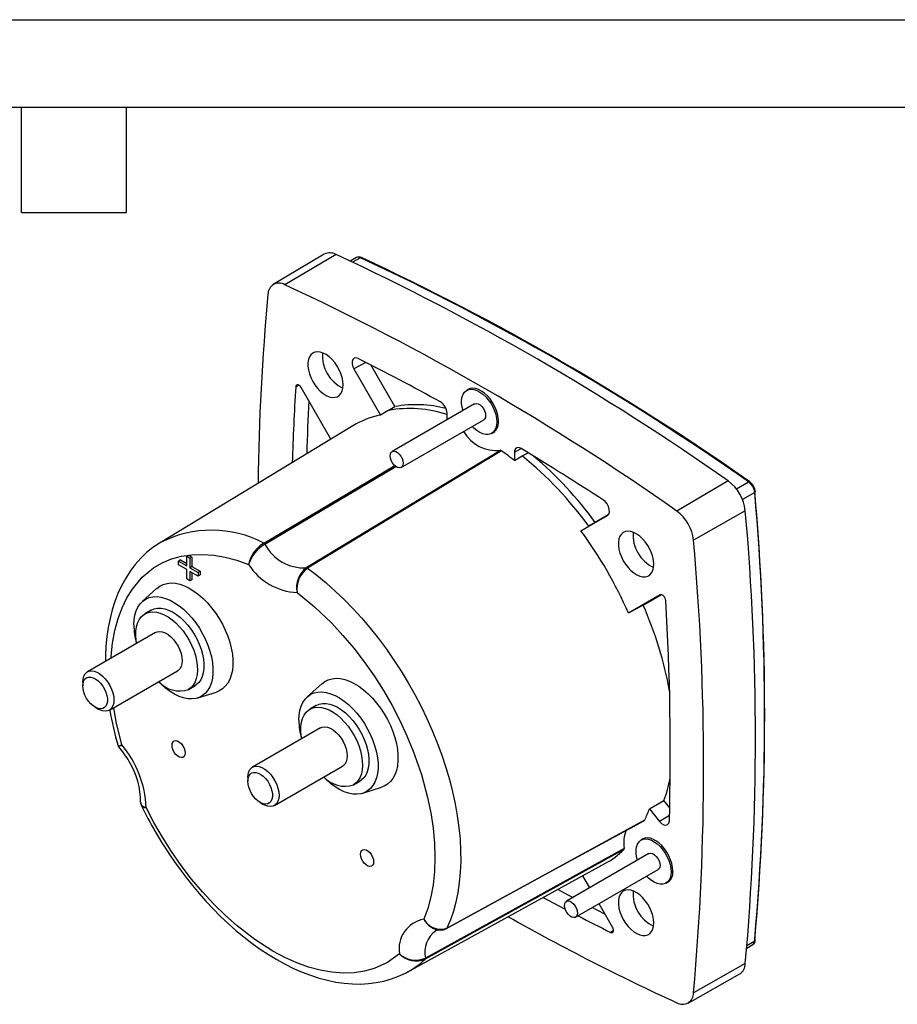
# Model space of a CAD drawing. Header units: millimetres. Extents: x 0 to 419, y 0 to 324.
# Tile 9 of 13: x 204 to 299, y 217 to 324. Entities that reach past the tile are written whole.
import ezdxf

# ---------------------------------------------------------------- set-up
doc = ezdxf.new("R2010")
doc.units = ezdxf.units.MM
doc.header["$LTSCALE"] = 1.5
doc.layers.add('TEXT', color=140, linetype='Continuous', lineweight=25)

msp = doc.modelspace()

# ---------------------------------------------------------------- linework, layer by layer
at = {"color": 7, "linetype": 'Continuous'}
msp.add_line((0.004, 323.854), (419.104, 323.854), dxfattribs=at)
for p, q in [((236.784, 298.341), (231.232, 295.056)), ((238.062, 298.311), (232.481, 295.027)), ((240.268, 297.972), (239.603, 297.598)), ((240.708, 297.958), (239.86, 297.478)), ((241.299, 286.571), (240.005, 285.864)), ((244.462, 281.76), (241.844, 286.294)), ((240.005, 285.864), (242.905, 280.841)), ((233.671, 283.913), (234.004, 284.094)), ((237.509, 278.222), (234.274, 283.825)), ((252.58, 283.704), (252.281, 283.532)), ((243.749, 281.35), (244.462, 281.76)), ((253.131, 282.06), (244.151, 276.875)), ((243.749, 281.35), (242.905, 280.841)), ((250.145, 280.335), (250.145, 281.036)), ((239.901, 279.673), (218.929, 266.96)), ((245.151, 275.143), (254.131, 280.327)), ((254.981, 278.855), (255.345, 279.065)), ((255.94, 276.985), (234.814, 264.219)), ((256.072, 276.952), (234.941, 264.184)), ((257.471, 276.806), (258.191, 277.207)), ((257.471, 276.806), (257.471, 275.895)), ((257.471, 275.895), (258.327, 276.396)), ((258.327, 276.396), (258.951, 276.748)), ((230.199, 266.921), (244.448, 275.362)), ((230.326, 266.809), (244.575, 275.243)), ((280.727, 273.681), (275.135, 270.403)), ((281.626, 272.804), (282.963, 273.564)), ((283.617, 272.431), (282.29, 271.653)), ((264.711, 268.253), (267.611, 269.927)), ((267.657, 269.976), (266.266, 269.172)), ((282.6, 270.437), (276.965, 267.234)), ((266.266, 269.172), (265.564, 268.757)), ((264.711, 268.253), (265.564, 268.757)), ((221.14, 265.08), (220.929, 264.954)), ((220.929, 264.55), (220.929, 264.954)), ((220.929, 264.954), (221.813, 264.444)), ((221.14, 265.08), (221.813, 264.691)), ((221.813, 265.464), (222.024, 265.59)), ((221.813, 265.464), (222.163, 265.262)), ((221.813, 264.444), (221.813, 265.464)), ((222.024, 265.59), (222.377, 265.386)), ((222.377, 265.386), (222.163, 265.262)), ((222.163, 265.262), (222.163, 264.242)), ((222.377, 265.386), (222.377, 264.365)), ((221.813, 264.04), (220.929, 264.55)), ((221.813, 263.019), (221.813, 264.04)), ((222.377, 264.365), (222.163, 264.242)), ((222.163, 264.242), (223.047, 263.732)), ((223.047, 263.328), (222.163, 263.838)), ((222.163, 263.838), (222.163, 262.817)), ((222.377, 264.365), (223.261, 263.855)), ((222.377, 263.714), (222.377, 262.936)), ((223.261, 263.855), (223.047, 263.732)), ((223.047, 263.732), (223.047, 263.328)), ((223.261, 263.855), (223.261, 263.447)), ((222.163, 262.817), (221.813, 263.019)), ((222.377, 262.936), (222.163, 262.817)), ((223.261, 263.447), (223.047, 263.328)), ((218.538, 261.987), (216.956, 260.548)), ((273.342, 261.272), (269.892, 259.279)), ((271.475, 260.171), (273.419, 261.294)), ((217.952, 259.628), (217.245, 259.22)), ((271.475, 260.171), (269.892, 259.279)), ((218.42, 257.185), (210.995, 252.899)), ((213.395, 248.742), (220.819, 253.028)), ((210.498, 251.8), (210.498, 251.392)), ((221.994, 250.993), (222.701, 251.401)), ((223.007, 250.065), (225.045, 250.716)), ((236.499, 251.619), (234.916, 250.18)), ((211.841, 249.065), (212.195, 248.861)), ((235.912, 249.26), (235.205, 248.852)), ((236.38, 246.817), (228.955, 242.531)), ((231.355, 238.374), (238.78, 242.66)), ((228.458, 241.432), (228.458, 241.024)), ((239.955, 240.624), (240.662, 241.033)), ((240.968, 239.697), (243.005, 240.348)), ((272.165, 238.022), (273.749, 238.903)), ((274.368, 238.133), (273.749, 238.903)), ((216.798, 238.689), (216.849, 238.438)), ((229.802, 238.697), (230.155, 238.492)), ((272.165, 238.022), (273.273, 236.645)), ((250.134, 225.026), (271.653, 236.794)), ((274.348, 237.295), (273.273, 236.645)), ((271.563, 234.776), (271.265, 234.604)), ((269.389, 233.573), (247.763, 221.653)), ((269.422, 233.707), (247.798, 221.779)), ((272.115, 233.131), (263.135, 227.947)), ((245.879, 220.275), (267.376, 232.08)), ((264.135, 226.215), (273.115, 231.399)), ((265.685, 229.42), (264.926, 230.734)), ((273.965, 229.927), (274.328, 230.137)), ((268.161, 225.131), (266.685, 227.688)), ((268.26, 224.763), (267.936, 224.565)), ((282.753, 222.859), (283.409, 223.248)), ((282.777, 223.142), (283.617, 223.636)), ((283.409, 223.248), (283.424, 223.257)), ((282.6, 221.169), (276.965, 217.978)), ((245.903, 220.288), (245.879, 220.275)), ((276.366, 216.882), (281.986, 220.046))]:
    msp.add_line(p, q)
at = {"flags": 128}
for points in [[(238.831, 284.135), (238.803, 284.527), (238.721, 284.939), (238.587, 285.359), (238.404, 285.777), (238.179, 286.179), (237.916, 286.554), (237.625, 286.892), (237.313, 287.182), (236.99, 287.417), (236.664, 287.589), (236.345, 287.693), (236.043, 287.728), (235.765, 287.691), (235.52, 287.583), (235.315, 287.408), (235.156, 287.171), (235.047, 286.879), (234.992, 286.54), (234.992, 286.163), (235.047, 285.76), (235.156, 285.342), (235.315, 284.922), (235.52, 284.51), (235.765, 284.12), (236.043, 283.763), (236.345, 283.447), (236.664, 283.184), (236.99, 282.98), (237.313, 282.841), (237.625, 282.771), (237.916, 282.773), (238.179, 282.845), (238.404, 282.987), (238.587, 283.194), (238.721, 283.459), (238.803, 283.776), (238.831, 284.135)], [(240.459, 286.994), (240.228, 287.064), (240.028, 287.031), (239.882, 286.899), (239.807, 286.683), (239.81, 286.407), (239.891, 286.102), (240.005, 285.864)], [(234.274, 283.825), (234.177, 283.961), (234.063, 284.064), (233.945, 284.125), (233.835, 284.135), (233.747, 284.094), (233.69, 284.007), (233.671, 283.913)], [(251.877, 281.336), (251.784, 281.705), (251.729, 282.105), (251.729, 282.479), (251.784, 282.816), (251.892, 283.106), (252.049, 283.341), (252.253, 283.515), (252.496, 283.621), (252.772, 283.658), (253.072, 283.624), (253.389, 283.52), (253.712, 283.349), (254.033, 283.117), (254.343, 282.828), (254.632, 282.493), (254.893, 282.12), (255.117, 281.721), (255.298, 281.307), (255.431, 280.889), (255.513, 280.48), (255.54, 280.091), (255.54, 280.091)], [(255.731, 280.177), (255.703, 280.568), (255.621, 280.98), (255.487, 281.401), (255.304, 281.818), (255.078, 282.22), (254.816, 282.596), (254.525, 282.933), (254.213, 283.223), (253.89, 283.458), (253.564, 283.63), (253.245, 283.735), (252.942, 283.769), (252.665, 283.732), (252.42, 283.624), (252.329, 283.559)], [(253.131, 282.06), (253.168, 282.078), (253.338, 282.106), (253.531, 282.06), (253.732, 281.944), (253.925, 281.767), (254.094, 281.543), (254.226, 281.292), (254.31, 281.032), (254.338, 280.785), (254.31, 280.572), (254.226, 280.409), (254.131, 280.327)], [(255.54, 280.091), (255.513, 279.735), (255.431, 279.42), (255.298, 279.156), (255.117, 278.951), (254.893, 278.81), (254.632, 278.738), (254.343, 278.737), (254.033, 278.806), (253.712, 278.944), (253.389, 279.147), (253.072, 279.408), (252.877, 279.604)], [(243.944, 276.418), (243.973, 276.631), (244.056, 276.794), (244.188, 276.894), (244.357, 276.922), (244.55, 276.876), (244.752, 276.759), (244.945, 276.583), (245.114, 276.359), (245.246, 276.107), (245.329, 275.848), (245.358, 275.601), (245.329, 275.388), (245.246, 275.224), (245.114, 275.125), (244.945, 275.097), (244.752, 275.143), (244.55, 275.259), (244.357, 275.436), (244.188, 275.66), (244.056, 275.911), (243.973, 276.171), (243.944, 276.418)], [(258.194, 277.206), (257.959, 277.301), (257.749, 277.295), (257.587, 277.187), (257.492, 276.991), (257.471, 276.806)], [(267.611, 269.927), (267.748, 270.072), (267.814, 270.298), (267.8, 270.579), (267.708, 270.885), (267.55, 271.18), (267.341, 271.432), (267.157, 271.581)], [(272.631, 264.623), (272.603, 265.014), (272.521, 265.426), (272.386, 265.847), (272.204, 266.265), (271.978, 266.667), (271.716, 267.042), (271.425, 267.38), (271.113, 267.67), (270.789, 267.905), (270.464, 268.077), (270.145, 268.181), (269.842, 268.216), (269.565, 268.178), (269.32, 268.071), (269.115, 267.896), (268.956, 267.659), (268.847, 267.367), (268.792, 267.028), (268.792, 266.651), (268.847, 266.248), (268.956, 265.83), (269.115, 265.41), (269.32, 264.998), (269.565, 264.608), (269.842, 264.25), (270.145, 263.935), (270.464, 263.672), (270.789, 263.468), (271.113, 263.329), (271.425, 263.259), (271.716, 263.261), (271.978, 263.333), (272.204, 263.475), (272.386, 263.681), (272.521, 263.947), (272.603, 264.264), (272.631, 264.623)], [(218.943, 266.964), (218.83, 266.899), (218.124, 266.419), (217.45, 265.875), (216.811, 265.265), (216.209, 264.589), (215.648, 263.847), (215.13, 263.038), (214.707, 262.26), (214.328, 261.438), (213.994, 260.574), (213.705, 259.669), (213.462, 258.728), (213.266, 257.752), (213.117, 256.745), (213.015, 255.709), (212.96, 254.647), (212.955, 254.03)], [(213.578, 254.39), (213.584, 254.598), (213.735, 256.045), (213.985, 257.413), (214.334, 258.701), (214.768, 259.87), (215.289, 260.944), (215.899, 261.922), (216.967, 263.193), (218.209, 264.215), (219.152, 264.765), (220.161, 265.189), (221.236, 265.485), (222.368, 265.653), (223.548, 265.69), (224.774, 265.596), (226.005, 265.38), (227.261, 265.042), (228.541, 264.583)], [(234.941, 264.184), (235.963, 263.413), (236.975, 262.584), (237.975, 261.7), (238.958, 260.763), (239.923, 259.775), (240.866, 258.741), (241.784, 257.662), (242.675, 256.542), (243.537, 255.384), (244.366, 254.192), (245.161, 252.969), (245.919, 251.718), (246.637, 250.445), (247.314, 249.151), (247.947, 247.841), (248.535, 246.52), (249.077, 245.19), (249.569, 243.855), (250.012, 242.52), (250.403, 241.189), (250.742, 239.865), (251.027, 238.553), (251.258, 237.255), (251.433, 235.977), (251.554, 234.722), (251.618, 233.492), (251.627, 232.293), (251.579, 231.128), (251.475, 230), (251.316, 228.912), (251.101, 227.867), (250.832, 226.87), (250.509, 225.922), (250.134, 225.026)], [(218.538, 261.987), (218.541, 261.99), (218.876, 262.241), (219.252, 262.423), (219.664, 262.535), (220.106, 262.575), (220.574, 262.542), (221.062, 262.436), (221.563, 262.26), (222.073, 262.015), (222.583, 261.704), (223.089, 261.33), (223.585, 260.9), (224.063, 260.416), (224.519, 259.887), (224.947, 259.317), (225.341, 258.714), (225.698, 258.086), (226.011, 257.439), (226.279, 256.782), (226.497, 256.123), (226.663, 255.469), (226.775, 254.828), (226.831, 254.21), (226.831, 253.62), (226.775, 253.066), (226.663, 252.554), (226.497, 252.092), (226.279, 251.684), (226.011, 251.336), (225.698, 251.052), (225.341, 250.835), (225.045, 250.716)], [(233.82, 261.535), (235.732, 259.972), (237.587, 258.2), (238.814, 256.877), (239.993, 255.478), (241.125, 254.004), (242.2, 252.466), (243.209, 250.877), (244.152, 249.238), (245, 247.606), (245.77, 245.952), (246.462, 244.278), (247.344, 241.757), (248.027, 239.251), (248.377, 237.559), (248.626, 235.902), (248.777, 234.282), (248.827, 232.71), (248.776, 231.201), (248.623, 229.756), (248.378, 228.419), (248.041, 227.164), (247.61, 225.993)], [(216.049, 258.016), (216.077, 258.568), (216.161, 259.08), (216.299, 259.545), (216.491, 259.959), (216.733, 260.314), (217.023, 260.607), (217.356, 260.834), (217.728, 260.991), (218.134, 261.078), (218.57, 261.092), (219.029, 261.033), (219.505, 260.903), (219.993, 260.702), (220.485, 260.434), (220.976, 260.102), (221.458, 259.711), (221.927, 259.265), (222.375, 258.77), (222.797, 258.232), (223.187, 257.66), (223.54, 257.06), (223.851, 256.44), (224.118, 255.807), (224.335, 255.172), (224.501, 254.54), (224.612, 253.922), (224.668, 253.325), (224.668, 252.756), (224.612, 252.223), (224.501, 251.734), (224.335, 251.294), (224.118, 250.909), (223.851, 250.584), (223.54, 250.324), (223.187, 250.131), (222.797, 250.009), (222.375, 249.959), (221.927, 249.981), (221.458, 250.076), (220.976, 250.242), (220.485, 250.476), (219.993, 250.777), (219.505, 251.139), (219.029, 251.559), (218.752, 251.835)], [(273.945, 260.663), (273.917, 260.813), (273.852, 260.965), (273.758, 261.103), (273.646, 261.211), (273.527, 261.278), (273.416, 261.294), (273.342, 261.272)], [(216.37, 256.002), (216.313, 256.335), (216.265, 256.857), (216.271, 257.35), (216.333, 257.806), (216.449, 258.218), (216.617, 258.578), (216.834, 258.882), (217.097, 259.124), (217.401, 259.3), (217.742, 259.406), (218.114, 259.443), (218.51, 259.408), (218.925, 259.302), (219.351, 259.128), (219.781, 258.887), (220.209, 258.585), (220.627, 258.225), (221.028, 257.814), (221.406, 257.359), (221.755, 256.867), (222.069, 256.346), (222.343, 255.804), (222.572, 255.251), (222.753, 254.696), (222.882, 254.147), (222.957, 253.614), (222.978, 253.106), (222.943, 252.63), (222.854, 252.195), (222.712, 251.808), (222.519, 251.475), (222.279, 251.202), (221.994, 250.993), (221.994, 250.993)], [(217.952, 259.628), (218.275, 259.77), (218.632, 259.842), (219.016, 259.842), (219.423, 259.772), (219.844, 259.632), (220.273, 259.424), (220.703, 259.152), (221.126, 258.82), (221.537, 258.434), (221.928, 258), (222.292, 257.525), (222.624, 257.017), (222.919, 256.485), (223.17, 255.937), (223.376, 255.381), (223.531, 254.828), (223.633, 254.286), (223.681, 253.764), (223.675, 253.272), (223.613, 252.815), (223.497, 252.404), (223.329, 252.043), (223.112, 251.739), (222.849, 251.497), (222.701, 251.401)], [(218.42, 257.185), (218.597, 257.261), (218.863, 257.297), (219.155, 257.26), (219.463, 257.148), (219.776, 256.968), (220.084, 256.723), (220.376, 256.424), (220.642, 256.08), (220.874, 255.703), (221.062, 255.305), (221.202, 254.901), (221.288, 254.504), (221.316, 254.127), (221.288, 253.783), (221.202, 253.485), (221.062, 253.242), (220.874, 253.062), (220.819, 253.028)], [(210.498, 251.8), (210.527, 252.144), (210.612, 252.442), (210.752, 252.685), (210.941, 252.865), (211.172, 252.975), (211.438, 253.011), (211.73, 252.973), (212.038, 252.862), (212.351, 252.681), (212.659, 252.437), (212.951, 252.138), (213.218, 251.794), (213.449, 251.417), (213.638, 251.019), (213.777, 250.615), (213.863, 250.218), (213.892, 249.841), (213.863, 249.497), (213.777, 249.199), (213.638, 248.956), (213.449, 248.776), (213.218, 248.666), (212.951, 248.629), (212.659, 248.667), (212.351, 248.779), (212.195, 248.861)], [(210.498, 251.392), (210.525, 251.688), (210.607, 251.941), (210.739, 252.139), (210.916, 252.275), (211.131, 252.343), (211.375, 252.341), (211.638, 252.267), (211.909, 252.126), (212.178, 251.924), (212.433, 251.668), (212.664, 251.368), (212.861, 251.038), (213.016, 250.691), (213.123, 250.341), (213.178, 250.002), (213.178, 249.688), (213.123, 249.412), (213.016, 249.185), (212.861, 249.017), (212.664, 248.915), (212.433, 248.882), (212.178, 248.92), (211.909, 249.028), (211.638, 249.2), (211.375, 249.431), (211.131, 249.71), (210.916, 250.026), (210.739, 250.367), (210.607, 250.717), (210.525, 251.064), (210.498, 251.392)], [(236.499, 251.619), (236.501, 251.621), (236.837, 251.872), (237.213, 252.055), (237.624, 252.167), (238.067, 252.206), (238.535, 252.173), (239.022, 252.068), (239.524, 251.892), (240.033, 251.646), (240.544, 251.335), (241.05, 250.962), (241.545, 250.531), (242.024, 250.048), (242.48, 249.519), (242.907, 248.949), (243.302, 248.346), (243.658, 247.718), (243.972, 247.071), (244.239, 246.414), (244.458, 245.754), (244.623, 245.1), (244.735, 244.46), (244.791, 243.841), (244.791, 243.251), (244.735, 242.697), (244.623, 242.186), (244.458, 241.724), (244.239, 241.316), (243.972, 240.968), (243.658, 240.683), (243.302, 240.466), (243.005, 240.348)], [(234.009, 247.648), (234.037, 248.2), (234.121, 248.711), (234.26, 249.177), (234.452, 249.59), (234.694, 249.946), (234.983, 250.239), (235.316, 250.465), (235.688, 250.623), (236.095, 250.709), (236.531, 250.723), (236.99, 250.665), (237.466, 250.534), (237.953, 250.334), (238.446, 250.066), (238.936, 249.734), (239.419, 249.342), (239.887, 248.896), (240.335, 248.401), (240.757, 247.864), (241.147, 247.292), (241.5, 246.691), (241.812, 246.071), (242.078, 245.439), (242.296, 244.803), (242.461, 244.172), (242.573, 243.554), (242.629, 242.956), (242.629, 242.388), (242.573, 241.855), (242.461, 241.366), (242.296, 240.925), (242.078, 240.541), (241.812, 240.216), (241.5, 239.956), (241.147, 239.763), (240.757, 239.641), (240.335, 239.591), (239.887, 239.613), (239.419, 239.708), (238.936, 239.873), (238.446, 240.108), (237.953, 240.408), (237.466, 240.771), (236.99, 241.19), (236.713, 241.466)], [(214.751, 244.962), (214.14, 247.456), (213.882, 249.023)], [(234.33, 245.633), (234.273, 245.967), (234.225, 246.488), (234.232, 246.981), (234.294, 247.438), (234.41, 247.849), (234.578, 248.21), (234.795, 248.514), (235.058, 248.755), (235.362, 248.931), (235.703, 249.038), (236.074, 249.074), (236.471, 249.039), (236.885, 248.934), (237.311, 248.76), (237.741, 248.519), (238.169, 248.217), (238.587, 247.857), (238.989, 247.446), (239.367, 246.991), (239.716, 246.498), (240.03, 245.977), (240.304, 245.436), (240.533, 244.883), (240.713, 244.327), (240.842, 243.779), (240.918, 243.246), (240.938, 242.737), (240.904, 242.262), (240.815, 241.827), (240.673, 241.44), (240.48, 241.107), (240.239, 240.834), (239.955, 240.625), (239.955, 240.625)], [(235.912, 249.26), (236.235, 249.402), (236.592, 249.473), (236.977, 249.474), (237.383, 249.404), (237.804, 249.263), (238.233, 249.056), (238.663, 248.783), (239.087, 248.452), (239.497, 248.066), (239.888, 247.632), (240.253, 247.157), (240.585, 246.649), (240.879, 246.117), (241.131, 245.568), (241.336, 245.013), (241.491, 244.46), (241.594, 243.918), (241.642, 243.396), (241.635, 242.903), (241.573, 242.447), (241.457, 242.035), (241.289, 241.675), (241.072, 241.371), (240.809, 241.129), (240.662, 241.033)], [(236.38, 246.817), (236.557, 246.892), (236.823, 246.929), (237.116, 246.891), (237.423, 246.78), (237.737, 246.599), (238.044, 246.355), (238.336, 246.056), (238.603, 245.712), (238.834, 245.334), (239.023, 244.937), (239.162, 244.533), (239.248, 244.135), (239.277, 243.758), (239.248, 243.415), (239.162, 243.117), (239.023, 242.874), (238.834, 242.694), (238.78, 242.66)], [(220.21, 244.916), (220.239, 245.133), (220.324, 245.298), (220.457, 245.399), (220.629, 245.428), (220.825, 245.381), (221.03, 245.263), (221.226, 245.083), (221.398, 244.857), (221.532, 244.601), (221.617, 244.337), (221.646, 244.087), (221.617, 243.87), (221.532, 243.704), (221.398, 243.603), (221.226, 243.575), (221.03, 243.622), (220.825, 243.74), (220.629, 243.919), (220.457, 244.146), (220.324, 244.402), (220.239, 244.665), (220.21, 244.916)], [(228.458, 241.432), (228.487, 241.775), (228.573, 242.073), (228.712, 242.317), (228.901, 242.496), (229.133, 242.606), (229.399, 242.643), (229.691, 242.605), (229.999, 242.494), (230.312, 242.313), (230.62, 242.069), (230.912, 241.77), (231.178, 241.426), (231.409, 241.048), (231.598, 240.651), (231.738, 240.246), (231.823, 239.849), (231.852, 239.472), (231.823, 239.129), (231.738, 238.831), (231.598, 238.587), (231.409, 238.408), (231.178, 238.298), (230.912, 238.261), (230.62, 238.299), (230.312, 238.41), (230.155, 238.492)], [(228.458, 241.024), (228.486, 241.32), (228.567, 241.572), (228.699, 241.771), (228.876, 241.907), (229.091, 241.975), (229.335, 241.972), (229.598, 241.899), (229.87, 241.758), (230.139, 241.555), (230.393, 241.299), (230.624, 241), (230.821, 240.67), (230.976, 240.323), (231.084, 239.972), (231.138, 239.633), (231.138, 239.319), (231.084, 239.043), (230.976, 238.817), (230.821, 238.649), (230.624, 238.546), (230.393, 238.513), (230.139, 238.552), (229.87, 238.659), (229.598, 238.832), (229.335, 239.062), (229.091, 239.342), (228.876, 239.658), (228.699, 239.998), (228.567, 240.349), (228.486, 240.695), (228.458, 241.024)], [(216.798, 238.706), (216.793, 238.647), (216.81, 238.559), (216.86, 238.457), (216.961, 238.349), (217.196, 238.217), (217.39, 238.159)], [(244.971, 222.237), (243.67, 221.306), (242.216, 220.641), (241.142, 220.341), (240.014, 220.172), (238.833, 220.133), (237.607, 220.224), (236.348, 220.445), (235.056, 220.795), (233.775, 221.258), (232.483, 221.838), (231.181, 222.535), (229.231, 223.785), (227.306, 225.269), (226.013, 226.411), (224.754, 227.644), (223.529, 228.968), (222.347, 230.371), (221.219, 231.843), (220.145, 233.382), (219.158, 234.935), (218.24, 236.528), (217.39, 238.159)], [(250.095, 224.982), (260.75, 230.81), (271.613, 236.751)], [(271.612, 236.754), (271.631, 236.764), (271.653, 236.794)], [(273.273, 236.645), (273.495, 236.421), (273.733, 236.279), (273.958, 236.235), (274.146, 236.294), (274.275, 236.45), (274.333, 236.714)], [(218.384, 235.524), (219.108, 234.314), (219.411, 233.833), (219.925, 233.043), (220.476, 232.238), (221.083, 231.392), (221.734, 230.529), (222.424, 229.661), (223.148, 228.799), (223.903, 227.949), (224.684, 227.118), (225.49, 226.31), (226.318, 225.53), (227.164, 224.782), (228.028, 224.068), (228.906, 223.392), (229.796, 222.756), (230.697, 222.162), (231.606, 221.613), (232.521, 221.11), (233.441, 220.656), (234.364, 220.251), (235.287, 219.899), (236.209, 219.6), (237.127, 219.355), (238.039, 219.167), (238.943, 219.036), (239.837, 218.963), (240.719, 218.949), (241.586, 218.995), (242.436, 219.101), (243.267, 219.268), (244.077, 219.497), (244.863, 219.787), (245.625, 220.14), (245.902, 220.297)], [(270.861, 232.407), (270.767, 232.776), (270.713, 233.177), (270.713, 233.551), (270.767, 233.888), (270.875, 234.178), (271.033, 234.413), (271.236, 234.587), (271.48, 234.693), (271.755, 234.73), (272.056, 234.696), (272.372, 234.592), (272.696, 234.421), (273.017, 234.188), (273.327, 233.9), (273.616, 233.565), (273.876, 233.192), (274.1, 232.793), (274.282, 232.378), (274.415, 231.961), (274.497, 231.552), (274.524, 231.163), (274.524, 231.163)], [(274.714, 231.249), (274.687, 231.64), (274.605, 232.052), (274.47, 232.472), (274.288, 232.89), (274.062, 233.292), (273.8, 233.667), (273.509, 234.005), (273.197, 234.295), (272.873, 234.53), (272.547, 234.702), (272.229, 234.807), (271.926, 234.841), (271.648, 234.804), (271.403, 234.696), (271.313, 234.631)], [(240.716, 233.078), (240.745, 233.295), (240.83, 233.46), (240.963, 233.562), (241.135, 233.59), (241.331, 233.543), (241.536, 233.425), (241.732, 233.245), (241.904, 233.019), (242.038, 232.763), (242.123, 232.499), (242.152, 232.249), (242.123, 232.032), (242.038, 231.866), (241.904, 231.765), (241.732, 231.737), (241.536, 231.784), (241.331, 231.902), (241.135, 232.081), (240.963, 232.308), (240.83, 232.564), (240.745, 232.828), (240.716, 233.078)], [(272.115, 233.131), (272.152, 233.15), (272.321, 233.178), (272.514, 233.132), (272.715, 233.016), (272.909, 232.839), (273.078, 232.615), (273.21, 232.363), (273.293, 232.104), (273.322, 231.857), (273.293, 231.644), (273.21, 231.481), (273.115, 231.399)], [(274.524, 231.163), (274.497, 230.807), (274.415, 230.492), (274.282, 230.228), (274.1, 230.023), (273.876, 229.882), (273.616, 229.81), (273.327, 229.809), (273.017, 229.878), (272.696, 230.016), (272.372, 230.219), (272.056, 230.48), (271.861, 230.675)], [(262.217, 229.247), (263.3, 228.667), (263.863, 228.368)], [(260.606, 228.362), (261.766, 227.741), (262.999, 227.089)], [(272.631, 225.593), (272.603, 225.984), (272.521, 226.396), (272.386, 226.816), (272.204, 227.234), (271.978, 227.636), (271.716, 228.011), (271.425, 228.349), (271.113, 228.639), (270.789, 228.874), (270.464, 229.046), (270.145, 229.151), (269.842, 229.185), (269.565, 229.148), (269.32, 229.04), (269.115, 228.866), (268.956, 228.629), (268.847, 228.336), (268.792, 227.997), (268.792, 227.62), (268.847, 227.217), (268.956, 226.8), (269.115, 226.379), (269.32, 225.968), (269.565, 225.578), (269.842, 225.22), (270.145, 224.905), (270.464, 224.641), (270.789, 224.437), (271.113, 224.298), (271.425, 224.229), (271.716, 224.23), (271.978, 224.303), (272.204, 224.444), (272.386, 224.651), (272.521, 224.916), (272.603, 225.233), (272.631, 225.593)], [(262.927, 227.489), (262.956, 227.703), (263.04, 227.866), (263.171, 227.966), (263.341, 227.994), (263.534, 227.948), (263.735, 227.831), (263.928, 227.654), (264.098, 227.431), (264.229, 227.179), (264.313, 226.92), (264.342, 226.673), (264.313, 226.46), (264.229, 226.296), (264.098, 226.197), (263.928, 226.169), (263.735, 226.215), (263.534, 226.331), (263.341, 226.508), (263.171, 226.731), (263.04, 226.983), (262.956, 227.243), (262.927, 227.489)], [(265.961, 227.27), (266.381, 227.053), (267.333, 226.565)], [(249.418, 224.814), (249.76, 224.854), (250.095, 224.982)], [(267.936, 224.565), (268.051, 224.531), (268.151, 224.548), (268.223, 224.615), (268.261, 224.723), (268.259, 224.861), (268.218, 225.014), (268.161, 225.131)]]:
    msp.add_lwpolyline(points, dxfattribs=at)
for centre, radius, start, end in [((237.395, 297.136), 1.351, 60.4146, 116.8866), ((121.53, 47.182), 276.849, 54.89818, 65.10719), ((240.547, 297.425), 0.614, 62.30675, 117.0171), ((240.474, 297.536), 0.482, 60.97401, 115.30395), ((240.78, 297.849), 0.13, 66.28621, 123.76763), ((124.92, 48.591), 274.937, 54.91209, 65.09329), ((124.579, 47.799), 275.862, 54.92967, 65.07583), ((231.851, 294.004), 1.201, 58.38788, 181.62287), ((115.976, 43.957), 276.784, 54.89818, 65.10719), ((483.748, 270.423), 254.19, 174.68473, 179.3259), ((240.468, 287.301), 3.896, 175.29016, 244.70447), ((126.142, 59.253), 254.822, 61.06679, 63.34516), ((485.163, 268.317), 251.975, 176.45137, 178.32803), ((488.095, 269.156), 253.338, 177.0056, 178.31159), ((246.772, 269.375), 12.598, 75.02769, 100.56775), ((248.636, 280.98), 1.51, 2.11309, 58.59715), ((244.759, 271.626), 9.399, 101.37524, 121.12162), ((246.066, 268.315), 13.239, 72.05656, 100.07712), ((254.491, 280.004), 1.251, 292.12449, 7.93178), ((255.554, 281.118), 4.151, 209.62754, 275.34693), ((255.974, 276.838), 0.151, 49.56995, 102.80891), ((237.503, 250.923), 31.974, 51.35263, 54.49705), ((108.433, 28.576), 290.25, 56.84853, 58.93751), ((232.783, 244.951), 40.513, 35.98891, 50.91202), ((233.248, 245.156), 40.829, 36.03079, 49.89474), ((277.932, 269.905), 4.698, 6.50287, 53.49713), ((283.034, 273.476), 0.113, 63.4882, 128.77468), ((281.987, 272.246), 1.64, 6.49247, 53.50753), ((282.182, 272.358), 1.517, 6.49257, 53.50763), ((11.985, 248.236), 272.723, 354.87195, 5.12805), ((283.572, 272.539), 0.117, 292.52455, 355.17788), ((9.697, 248.034), 275.004, 354.91022, 5.08978), ((272.406, 266.714), 4.588, 6.50287, 53.49713), ((6.782, 245.803), 276.916, 354.89632, 5.10368), ((224.526, 256.134), 12.188, 62.25568, 117.28085), ((226.619, 240.278), 47.261, 23.7065, 36.2935), ((274.268, 267.789), 3.896, 175.29016, 244.70447), ((232.055, 263.848), 3.59, 121.12237, 168.18665), ((232.382, 263.332), 4.04, 120.59354, 161.96418), ((230.055, 266.629), 0.326, 33.68123, 63.69737), ((234.597, 269.026), 4.812, 207.42581, 272.57956), ((1.212, 242.606), 276.851, 354.89632, 5.10368), ((234.162, 268.223), 6.697, 212.93092, 267.07445), ((236.474, 262.078), 2.709, 127.79057, 191.56424), ((236.676, 261.888), 2.878, 127.0872, 187.03935), ((234.839, 264.064), 0.157, 49.83442, 99.33659), ((-5.655, 244.153), 280.087, 358.47811, 3.37938), ((233.727, 243.44), 41.289, 10.29749, 23.90478), ((223.533, 258.118), 7.486, 180.77578, 196.48543), ((221.032, 253.878), 3.042, 221.95249, 288.45413), ((245.793, 254.376), 32.848, 189.85334, 196.8276), ((241.494, 247.749), 7.486, 180.77578, 196.48543), ((214.407, 245.514), 0.651, 264.91977, 301.93305), ((214.62, 244.951), 0.279, 197.45892, 220.01726), ((207.238, 238.452), 9.55, 29.47662, 41.42408), ((215.936, 242.362), 2.857, 114.51225, 122.50143), ((206.15, 237.711), 11.249, 2.28032, 40.13104), ((208.63, 238.826), 8.162, 359.15837, 31.99591), ((238.992, 243.51), 3.042, 221.95249, 288.45413), ((257.912, 244.584), 16.825, 340.26558, 348.84779), ((255.078, 256.78), 42.406, 205.641, 210.08275), ((217.355, 238.762), 0.604, 213.22517, 273.34782), ((259.024, 242.785), 13.978, 334.62127, 340.08086), ((272.929, 234.316), 3.559, 157.09758, 189.84864), ((262.887, 240.235), 9.309, 298.82838, 314.30378), ((269.268, 233.674), 0.157, 320.15652, 12.16767), ((273.475, 231.076), 1.251, 292.12449, 7.93178), ((274.268, 228.758), 3.896, 175.29016, 244.70447), ((381.251, 447.832), 254.127, 240.67602, 245.31884), ((378.551, 446.996), 248.417, 242.64209, 243.55878), ((248.163, 222.799), 3.241, 99.8158, 189.98286), ((249.448, 227.011), 2.101, 209.00917, 289.06444), ((249.567, 227.017), 2.209, 207.61974, 265.99644), ((250.047, 225.064), 0.0949, 300.79351, 336.33898), ((250.572, 222.428), 2.85, 125.51931, 193.17221), ((249.226, 224.145), 0.677, 81.10577, 117.34876), ((283.129, 223.646), 0.488, 307.22218, 358.85), ((283.121, 223.738), 0.563, 306.40771, 357.00826), ((283.563, 223.748), 0.124, 295.92323, 64.38857), ((246.729, 224.131), 2.584, 227.13696, 294.44215), ((246.788, 223.956), 2.501, 223.40565, 292.95242), ((247.646, 221.753), 0.154, 319.47717, 9.68163), ((241.486, 228.26), 9.113, 298.98696, 313.53264), ((281.279, 221.162), 1.321, 302.39722, 0.30404), ((275.765, 217.944), 1.201, 238.38788, 1.62287)]:
    msp.add_arc(centre, radius, start, end)
at = {"layer": 'TEXT'}
for p, q in [((9.525, 314.325), (409.575, 314.325)), ((203.835, 302.895), (203.835, 314.325)), ((215.265, 302.895), (215.265, 314.325)), ((203.835, 302.895), (215.265, 302.895))]:
    msp.add_line(p, q, dxfattribs=at)

doc.saveas('drawing.dxf')
